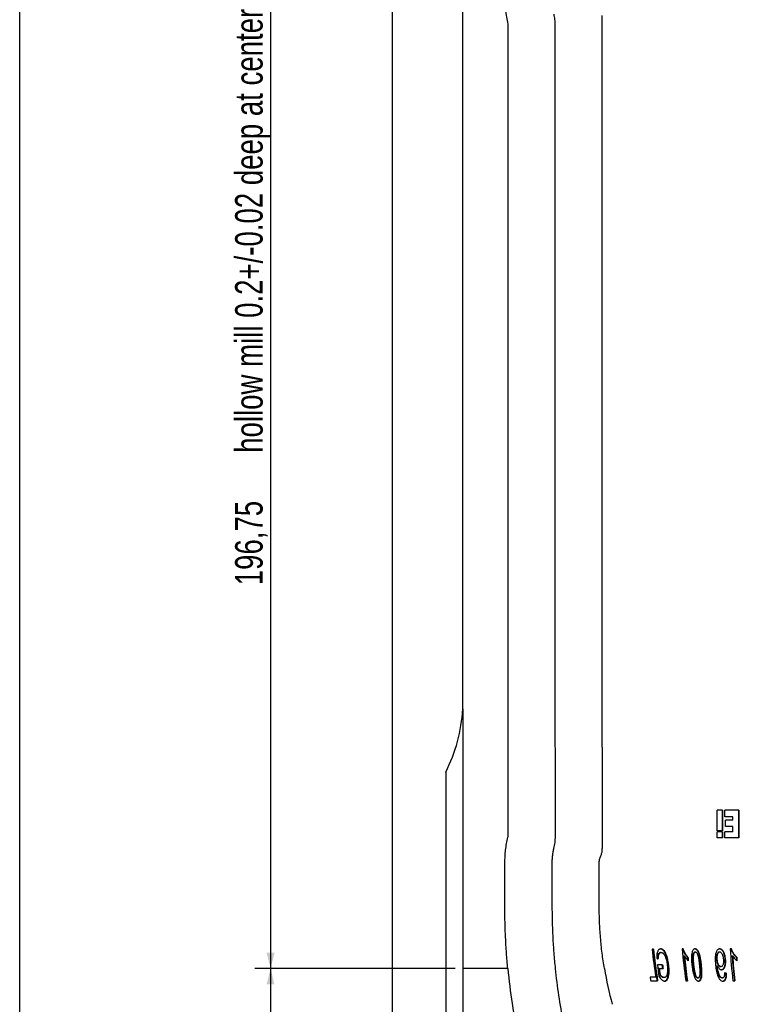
# Model space of a CAD drawing. Header units: millimetres. Extents: x 8 to 862, y 8 to 585.
# Tile 9 of 84: x 8 to 100, y 204 to 329. Entities that reach past the tile are written whole.
import ezdxf

# ---------------------------------------------------------------- set-up
doc = ezdxf.new("R2010")
doc.units = ezdxf.units.MM
doc.layers.add('DIMENSIONS', color=2, linetype='Continuous')
doc.layers.add('OUTLINE', color=7, linetype='Continuous', lineweight=25)
doc.styles.add('SLDTEXTSTYLE0', font='TXT', dxfattribs={"width": 0.75})
doc.dimstyles.new('SLDDIMSTYLE2', dxfattribs={"dimtxt": 3.5, "dimasz": 2, "dimexe": 0, "dimexo": 0.0625, "dimgap": 0.875, "dimtad": 1, "dimrnd": 1e-09, "dimzin": 12, "dimdsep": 46, "dimtxsty": 'SLDTEXTSTYLE0', "dimsah": 1, "dimcen": 0.09, "dimadec": 0, "dimazin": 3, "dimtfac": 1, "dimtofl": 0, "dimtmove": 0, "dimatfit": 3, "dimfxl": 0, "dimfrac": 2, "dimtolj": 1, "dimtzin": 12, "dimarcsym": 0})

# ---------------------------------------------------------------- blocks, each defined once
blk = doc.blocks.new('_D_49')
at = {"layer": 'DIMENSIONS'}
for p, q in [((63.36, 404.83), (37.9, 404.83)), ((39.9, 404.83), (39.9, 208.09)), ((63.36, 208.09), (37.9, 208.09))]:
    blk.add_line(p, q, dxfattribs=at)
for points in [[(39.9, 404.83), (39.4, 402.83), (40.4, 402.83)], [(39.9, 208.09), (40.4, 210.09), (39.4, 210.09)]]:
    blk.add_solid(points, dxfattribs=at)
at = {"layer": 'DIMENSIONS', "char_height": 3.5, "attachment_point": 1, "rotation": 90, "style": 'SLDTEXTSTYLE0'}
for s, insert in [('hollow mill 0.2+/-0.02 deep at center', (35.39, 273.7)), ('196,75', (35.39, 256.85))]:
    blk.add_mtext(s, dxfattribs=dict(at, insert=insert))
blk = doc.blocks.new('_D_51')
at = {"layer": 'DIMENSIONS'}
for p, q in [((62.48, 208.09), (37.9, 208.09)), ((39.9, 208.09), (39.9, 173.09)), ((117.52, 173.09), (37.9, 173.09))]:
    blk.add_line(p, q, dxfattribs=at)
for points in [[(39.9, 208.09), (39.4, 206.09), (40.4, 206.09)], [(39.9, 173.09), (40.4, 175.09), (39.4, 175.09)]]:
    blk.add_solid(points, dxfattribs=at)
at = {"layer": 'DIMENSIONS', "insert": (35.39, 188), "char_height": 3.5, "attachment_point": 1, "rotation": 90, "style": 'SLDTEXTSTYLE0'}
blk.add_mtext('35', dxfattribs=at)

msp = doc.modelspace()

# ---------------------------------------------------------------- linework, layer by layer
at = {"layer": 'OUTLINE'}
for p, q in [((8, 8), (8, 585)), ((55.38411, 183.08725), (55.38411, 429.83342)), ((64.35918, 242.17482), (64.35918, 360.74586)), ((70.11988, 328.13439), (70.10761, 328.24826)), ((64.33072, 241.10811), (64.35918, 242.17482)), ((62.17536, 233.08726), (62.17536, 183.08725)), ((82.08424, 234.03726), (82.08421, 223.35935)), ((97.3683, 228.23726), (96.67116, 228.23726)), ((96.67116, 225.59533), (96.67116, 228.23726)), ((97.31259, 228.23726), (97.31259, 225.59533)), ((97.3683, 228.23726), (97.3683, 225.59533)), ((99.43457, 228.23726), (97.67136, 228.23726)), ((97.67136, 227.36776), (97.67136, 228.23726)), ((99.38461, 228.23726), (99.38461, 224.73726)), ((99.43457, 228.23726), (99.43457, 224.73726)), ((98.66854, 227.36776), (97.67136, 227.36776)), ((98.66854, 226.95141), (97.75832, 226.95141)), ((97.75832, 226.14825), (97.75832, 226.95141)), ((98.66854, 226.95141), (98.66854, 227.36776)), ((97.3683, 225.59533), (96.67116, 225.59533)), ((97.3683, 225.47994), (96.67116, 225.47994)), ((96.67116, 224.73726), (96.67116, 225.47994)), ((97.31259, 225.47994), (97.31259, 224.73726)), ((97.3683, 225.47994), (97.3683, 224.73726)), ((98.66854, 225.47994), (97.67136, 225.47994)), ((97.67136, 224.73726), (97.67136, 225.47994)), ((98.66854, 226.14825), (97.75832, 226.14825)), ((98.66854, 225.47994), (98.66854, 226.14825)), ((70.08157, 224.78181), (70.09591, 224.90177)), ((97.3683, 224.73726), (96.67116, 224.73726)), ((99.43457, 224.73726), (97.67136, 224.73726)), ((81.68419, 216.03726), (81.6842, 221.53726)), ((88.60117, 210.53726), (88.4276, 210.53726)), ((92.37514, 210.5892), (92.23778, 210.5892)), ((98.50153, 210.5892), (98.33717, 210.5892)), ((89.57556, 210.12167), (89.49627, 210.12167)), ((92.45579, 209.70609), (92.52684, 209.70609)), ((92.89987, 209.55024), (92.96973, 209.55024)), ((93.93217, 210.17362), (93.86533, 210.17362)), ((96.66094, 209.25479), (96.60153, 209.25479)), ((97.00412, 210.17362), (96.94605, 210.17362)), ((97.70741, 209.24424), (97.76365, 209.24424)), ((98.59529, 209.70609), (98.64882, 209.70609)), ((99.11743, 209.55024), (99.16953, 209.55024)), ((64.35918, 208.08726), (64.35918, 183.08725)), ((70.06138, 208.08726), (64.35918, 208.08726)), ((89.74256, 208.56323), (89.08241, 208.56323)), ((89.32067, 208.0957), (89.23948, 208.0957)), ((89.32067, 208.0957), (89.80243, 208.0957)), ((96.64997, 208.44797), (96.7096, 208.44797)), ((97.15857, 208.35544), (97.1002, 208.35544)), ((88.87056, 207.00479), (88.15385, 207.00479)), ((89.42394, 207.36193), (89.34253, 207.36193)), ((89.94698, 206.95284), (89.86678, 206.95284)), ((94.26143, 206.9009), (94.19382, 206.9009)), ((97.29193, 206.9009), (97.3505, 206.9009)), ((97.82589, 207.47233), (97.88259, 207.47233)), ((88.23101, 206.53726), (89.11628, 206.53726)), ((92.69191, 206.53726), (92.90023, 206.53726)), ((98.68104, 206.53726), (98.93016, 206.53726))]:
    msp.add_line(p, q, dxfattribs=at)
at = {"layer": 'OUTLINE', "flags": 128}
msp.add_lwpolyline([(82.08425, 236.23726), (82.08425, 235.63636), (82.08425, 235.03547), (82.08424, 234.03726)], dxfattribs=at)
at = {"layer": 'OUTLINE'}
for centre, radius, start, end in [((44.35918, 242.17482), 20, 332.9750733, 356.9426367), ((146.16175, 215.98291), 57.9904, 185.3883638, 188.906406), ((146.66592, 215.9763), 58.40046, 185.3439016, 189.3012957), ((146.62236, 215.97598), 58.27554, 185.3550748, 189.3210929), ((158.36081, 215.94875), 66.33989, 184.6339337, 188.1559444), ((185.08011, 215.91019), 86.90599, 183.5102402, 186.1914732), ((159.0505, 215.93005), 66.88493, 185.3393643, 188.0728506), ((158.97605, 215.92958), 66.74001, 185.3505899, 188.0900931), ((161.238, 215.98917), 68.64081, 185.3826071, 185.7099734), ((161.02724, 215.97604), 68.36019, 185.393715, 185.7874478), ((186.35567, 215.88423), 87.97758, 184.026851, 186.0987652), ((186.21684, 215.88377), 87.78566, 184.0353701, 186.1118493), ((190.23432, 215.95281), 91.34156, 184.0194336, 184.2829735), ((190.06411, 215.95079), 91.11966, 184.0279641, 184.3227292), ((153.65233, 216.03726), 83.96815, 185.4328309, 191.5754227), ((153.65233, 216.03726), 77.96815, 185.852319, 190.9218344), ((129.68418, 216.03726), 48, 189.5335439, 195.0947871), ((147.26794, 215.95371), 58.65301, 187.238705, 188.6838665), ((147.81821, 215.94824), 59.10271, 187.6350401, 188.3533624), ((147.78721, 215.94996), 58.99174, 187.6511793, 188.3708825), ((149.36576, 215.95394), 60.15858, 187.0568276, 187.5057314), ((149.37341, 215.96099), 60.08797, 187.0719407, 187.5213874), ((174.66891, 215.78705), 78.36336, 185.3738823, 185.4460129), ((174.72539, 215.80303), 78.36173, 185.3857273, 185.4578608), ((143.84284, 215.95541), 56.4037, 189.1307848, 189.6121364)]:
    msp.add_arc(centre, radius, start, end, dxfattribs=at)
for centre, ratio, start_param, end_param in [((-9190.66416, 306.46034), 0.267949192, 4.710029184, 4.713016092), ((9336.83252, 306.46034), 0.267949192, 1.570169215, 1.573156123), ((12643.74676, 306.46034), 0.363970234, 1.572687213, 1.573642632), ((-9191.06416, 306.46034), 0.267949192, 4.709772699, 4.709931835), ((9336.43252, 306.46034), 0.267949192, 1.573253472, 1.573412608)]:
    msp.add_ellipse(centre, major_axis=(0, 34561.72333), ratio=ratio, start_param=start_param, end_param=end_param, dxfattribs=at)
for points, knots in [([(70.10761, 328.24826), (70.04804, 328.54346), (69.92889, 329.13386), (69.81057, 330.03335), (69.73347, 330.94082), (69.72395, 331.55001), (69.7192, 331.85461)], [0, 0, 0, 0, 0.248563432, 0.497125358, 0.748563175, 1, 1, 1, 1]), ([(75.90097, 329.50865), (75.94376, 329.2829), (76.02984, 328.82878), (76.04225, 328.36674), (76.04849, 328.13439)], [0, 0, 0, 0, 0.4971276, 1, 1, 1, 1]), ([(82.08425, 236.23726), (82.0843, 247.99557), (82.08441, 271.51222), (82.08448, 302.5513), (82.08444, 321.83202), (82.08443, 329.35441)], [0, 0, 0, 0, 0.378823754, 0.757647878, 1, 1, 1, 1]), ([(69.69374, 221.53726), (69.69848, 221.80829), (69.70796, 222.35035), (69.78377, 223.16422), (69.90142, 223.977), (70.02152, 224.51354), (70.08157, 224.78181)], [0, 0, 0, 0, 0.248245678, 0.49648934, 0.748244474, 1, 1, 1, 1]), ([(76.07245, 224.90177), (76.0704, 224.7747), (76.06628, 224.52054), (76.03122, 224.1389), (75.97654, 223.75775), (75.92054, 223.50612), (75.89254, 223.3803)], [0, 0, 0, 0, 0.248241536, 0.4964851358, 0.7482447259, 1, 1, 1, 1]), ([(75.89254, 223.3803), (75.85906, 223.23003), (75.79211, 222.92948), (75.72558, 222.47003), (75.68232, 222.0056), (75.67719, 221.69337), (75.67463, 221.53726)], [0, 0, 0, 0, 0.248240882, 0.496487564, 0.748244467, 1, 1, 1, 1]), ([(81.85432, 222.31217), (81.90611, 222.44076), (82.01121, 222.70168), (82.07526, 223.05905), (82.08186, 223.28038), (82.08421, 223.35935)], [0, 0, 0, 0, 0.384642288, 0.780442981, 1, 1, 1, 1]), ([(81.6842, 221.53726), (81.68421, 221.54073), (81.6844, 221.64662), (81.70377, 221.85798), (81.76935, 222.11415), (81.83262, 222.26161), (81.85432, 222.31217)], [0, 0, 0, 0, 0.0130584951, 0.3976984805, 0.7934867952, 1, 1, 1, 1]), ([(70.06138, 208.08726), (70.0036, 208.74748), (69.88803, 210.06792), (69.77491, 212.05456), (69.70211, 214.04459), (69.69404, 215.37304), (69.69, 216.03726)], [0, 0, 0, 0, 0.249718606, 0.49943805, 0.749719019, 1, 1, 1, 1]), ([(75.67837, 216.03726), (75.68366, 215.37445), (75.69426, 214.04882), (75.77543, 212.06008), (75.90027, 210.07186), (76.02712, 208.74879), (76.09055, 208.08726)], [0, 0, 0, 0, 0.249673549, 0.49934666, 0.749673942, 1, 1, 1, 1]), ([(82.34712, 208.08726), (82.24502, 208.74267), (82.04083, 210.0535), (81.83912, 212.03827), (81.70812, 214.0336), (81.69217, 215.36937), (81.68419, 216.03726)], [0, 0, 0, 0, 0.249132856, 0.498266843, 0.749133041, 1, 1, 1, 1]), ([(89.51435, 210.5892), (89.47842, 210.58581), (89.40676, 210.57903), (89.30687, 210.53421), (89.22164, 210.45197), (89.14963, 210.3413), (89.09316, 210.20388), (89.0441, 210.01675), (89.01514, 209.77871), (89.0104, 209.55729), (89.01194, 209.42856), (89.01235, 209.3944)], [0, 0, 0, 0, 0.101129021, 0.201745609, 0.299571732, 0.397515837, 0.502744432, 0.608119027, 0.77372998, 0.93994747, 1, 1, 1, 1]), ([(90.45314, 208.51859), (90.43926, 208.62276), (90.41153, 208.83107), (90.35435, 209.14252), (90.28158, 209.45038), (90.1892, 209.74972), (90.08912, 209.99445), (89.99048, 210.18425), (89.8989, 210.32379), (89.79471, 210.43881), (89.68544, 210.52242), (89.58065, 210.572), (89.51531, 210.58081), (89.4854, 210.58484)], [0, 0, 0, 0, 0.11974414, 0.239436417, 0.35916065, 0.4791521, 0.598366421, 0.66879962, 0.739083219, 0.810239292, 0.881367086, 0.945673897, 1, 1, 1, 1]), ([(90.53056, 208.51859), (90.51667, 208.62276), (90.48889, 208.83105), (90.43166, 209.14273), (90.3588, 209.45109), (90.26621, 209.75114), (90.16603, 209.99615), (90.06744, 210.18578), (89.97613, 210.32486), (89.87231, 210.43932), (89.76337, 210.52327), (89.65361, 210.57308), (89.57138, 210.58779), (89.52542, 210.58893), (89.51435, 210.5892)], [0, 0, 0, 0, 0.116287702, 0.232521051, 0.349060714, 0.465861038, 0.581901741, 0.650064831, 0.718085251, 0.786948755, 0.855783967, 0.917987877, 0.980239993, 1, 1, 1, 1]), ([(92.89987, 209.55024), (92.86157, 209.59046), (92.78472, 209.67118), (92.64513, 209.85512), (92.51093, 210.07894), (92.3843, 210.34107), (92.33094, 210.50603), (92.30404, 210.5892)], [0, 0, 0, 0, 0.1469890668, 0.2949872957, 0.5898733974, 0.7932335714, 1, 1, 1, 1]), ([(92.96973, 209.55024), (92.93151, 209.59047), (92.85481, 209.67122), (92.71555, 209.85517), (92.58164, 210.07897), (92.45527, 210.34108), (92.402, 210.50604), (92.37514, 210.5892)], [0, 0, 0, 0, 0.146923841, 0.294862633, 0.589621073, 0.793114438, 1, 1, 1, 1]), ([(93.88893, 210.5892), (93.86489, 210.58721), (93.81693, 210.58325), (93.74649, 210.5592), (93.68232, 210.51339), (93.62088, 210.4459), (93.56712, 210.35692), (93.52711, 210.25954), (93.50731, 210.19431), (93.49905, 210.16713)], [0, 0, 0, 0, 0.129066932, 0.257565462, 0.395163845, 0.532960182, 0.704819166, 0.876976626, 1, 1, 1, 1]), ([(94.62971, 208.53564), (94.60468, 208.75618), (94.56796, 209.07959), (94.49154, 209.50389), (94.42548, 209.7835), (94.3479, 210.0328), (94.25762, 210.24528), (94.1459, 210.42259), (94.00997, 210.55076), (93.9117, 210.57421), (93.8626, 210.58593)], [0, 0, 0, 0, 0.281003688, 0.41205998, 0.543011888, 0.64262803, 0.741972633, 0.837288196, 0.918690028, 1, 1, 1, 1]), ([(94.69511, 208.53564), (94.67003, 208.75626), (94.63323, 209.07994), (94.55671, 209.50476), (94.49063, 209.78444), (94.41318, 210.03345), (94.3233, 210.24501), (94.21197, 210.42326), (94.07646, 210.54793), (93.96397, 210.58508), (93.90215, 210.58848), (93.88893, 210.5892)], [0, 0, 0, 0, 0.275054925, 0.403549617, 0.531946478, 0.629021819, 0.725837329, 0.819013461, 0.898426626, 0.978291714, 1, 1, 1, 1]), ([(97.01532, 210.5892), (96.9886, 210.58697), (96.93522, 210.58252), (96.83451, 210.54718), (96.73768, 210.46893), (96.65001, 210.35848), (96.57435, 210.22015), (96.51195, 210.03997), (96.46732, 209.82221), (96.44297, 209.59802), (96.4345, 209.32733), (96.44371, 209.01101), (96.46372, 208.77096), (96.47373, 208.6509)], [0, 0, 0, 0, 0.04221959, 0.084332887, 0.167179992, 0.229292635, 0.291491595, 0.390645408, 0.490071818, 0.589083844, 0.688176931, 0.844046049, 1, 1, 1, 1]), ([(97.70741, 209.24424), (97.69506, 209.35933), (97.67041, 209.58906), (97.60369, 209.87282), (97.52082, 210.08725), (97.44178, 210.23814), (97.34677, 210.37698), (97.22871, 210.49697), (97.10204, 210.57322), (97.01616, 210.58178), (96.98282, 210.5851)], [0, 0, 0, 0, 0.205204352, 0.409592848, 0.510861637, 0.612060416, 0.714502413, 0.816450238, 0.928738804, 1, 1, 1, 1]), ([(97.76365, 209.24424), (97.7513, 209.35932), (97.72664, 209.58903), (97.66001, 209.87274), (97.57733, 210.08714), (97.49849, 210.23805), (97.40369, 210.37681), (97.28602, 210.49723), (97.15142, 210.5767), (97.05718, 210.58536), (97.01532, 210.5892)], [0, 0, 0, 0, 0.201695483, 0.4025930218, 0.502054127, 0.6014463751, 0.7020652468, 0.802198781, 0.9121506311, 1, 1, 1, 1]), ([(99.11743, 209.55024), (99.07363, 209.59046), (98.98573, 209.67118), (98.82717, 209.85512), (98.67607, 210.07894), (98.53485, 210.34107), (98.47702, 210.50603), (98.44786, 210.5892)], [0, 0, 0, 0, 0.146989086, 0.294987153, 0.589873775, 0.793233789, 1, 1, 1, 1]), ([(99.16953, 209.55024), (99.12583, 209.59047), (99.03812, 209.67122), (98.87997, 209.85517), (98.72924, 210.07897), (98.58835, 210.34108), (98.53063, 210.50604), (98.50153, 210.5892)], [0, 0, 0, 0, 0.146924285, 0.294863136, 0.589621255, 0.79311454, 1, 1, 1, 1]), ([(89.01235, 209.3944), (89.0287, 209.38542), (89.0614, 209.36746), (89.12466, 209.33282), (89.17177, 209.30717), (89.20237, 209.29051)], [0, 0, 0, 0, 0.259370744, 0.518748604, 1, 1, 1, 1]), ([(89.12338, 209.33357), (89.12471, 209.42209), (89.12683, 209.56303), (89.15395, 209.74545), (89.18849, 209.86835), (89.23448, 209.9602), (89.28385, 210.02664), (89.34086, 210.07747), (89.41135, 210.11508), (89.46541, 210.11928), (89.49627, 210.12167)], [0, 0, 0, 0, 0.22747302, 0.362203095, 0.496472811, 0.590902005, 0.685419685, 0.779906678, 0.874332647, 1, 1, 1, 1]), ([(89.20237, 209.29051), (89.20373, 209.39381), (89.20578, 209.54968), (89.23451, 209.74641), (89.26916, 209.8694), (89.31518, 209.96115), (89.36451, 210.02744), (89.42146, 210.0781), (89.49157, 210.11521), (89.54514, 210.11933), (89.57556, 210.12167)], [0, 0, 0, 0, 0.2560832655, 0.3863933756, 0.5162553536, 0.6072622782, 0.6983524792, 0.7894320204, 0.8804575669, 1, 1, 1, 1]), ([(89.57556, 210.12167), (89.60598, 210.11896), (89.66674, 210.11354), (89.75744, 210.07546), (89.84259, 210.0106), (89.92306, 209.92156), (89.99649, 209.80795), (90.07925, 209.6406), (90.16183, 209.4204), (90.23814, 209.13986), (90.2964, 208.84327), (90.32386, 208.63821), (90.3376, 208.53564)], [0, 0, 0, 0, 0.070780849, 0.141357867, 0.208455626, 0.275603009, 0.350870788, 0.426310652, 0.562479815, 0.698878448, 0.849365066, 1, 1, 1, 1]), ([(92.52684, 209.70609), (92.57225, 209.62836), (92.66418, 209.471), (92.82815, 209.25954), (92.95267, 209.142), (93.01549, 209.08271)], [0, 0, 0, 0, 0.3259991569, 0.6599645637, 1, 1, 1, 1]), ([(93.49905, 210.16713), (93.47455, 210.04893), (93.42491, 209.80948), (93.41376, 209.40768), (93.42652, 208.98206), (93.45554, 208.6847), (93.47008, 208.53564)], [0, 0, 0, 0, 0.228200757, 0.462314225, 0.730462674, 1, 1, 1, 1]), ([(93.86533, 210.17362), (93.84046, 210.17085), (93.78512, 210.16469), (93.70637, 210.09662), (93.64509, 209.98281), (93.6015, 209.84177), (93.57033, 209.65042), (93.56232, 209.40841), (93.57444, 209.02292), (93.60204, 208.73219), (93.62054, 208.53726)], [0, 0, 0, 0, 0.053359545, 0.118722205, 0.204660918, 0.28966705, 0.374756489, 0.52946164, 0.684506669, 1, 1, 1, 1]), ([(93.93217, 210.17362), (93.9073, 210.17084), (93.85214, 210.16465), (93.77373, 210.0966), (93.71267, 209.98295), (93.66923, 209.84184), (93.63822, 209.65033), (93.63035, 209.40826), (93.64262, 209.02282), (93.67029, 208.73215), (93.68885, 208.53726)], [0, 0, 0, 0, 0.05338789, 0.118380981, 0.204175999, 0.289312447, 0.374535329, 0.529308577, 0.684415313, 1, 1, 1, 1]), ([(94.46846, 208.53726), (94.45145, 208.69218), (94.41742, 209.00215), (94.35858, 209.39116), (94.28776, 209.69952), (94.21557, 209.89414), (94.13165, 210.04394), (94.05064, 210.13609), (93.97793, 210.17114), (93.94238, 210.17307), (93.93217, 210.17362)], [0, 0, 0, 0, 0.253668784, 0.507548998, 0.636438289, 0.76462335, 0.843704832, 0.923581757, 0.978042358, 1, 1, 1, 1]), ([(96.94605, 210.17362), (96.91386, 210.16927), (96.84747, 210.16028), (96.74834, 210.07441), (96.6751, 209.94646), (96.62474, 209.79363), (96.59739, 209.63349), (96.58985, 209.45249), (96.59763, 209.32073), (96.60153, 209.25479)], [0, 0, 0, 0, 0.102418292, 0.211271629, 0.391414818, 0.523191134, 0.655122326, 0.827397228, 1, 1, 1, 1]), ([(96.60153, 209.25479), (96.61229, 209.15695), (96.62989, 208.99685), (96.68901, 208.77973), (96.76191, 208.61191), (96.85576, 208.47738), (96.96471, 208.38201), (97.0505, 208.35858), (97.09507, 208.35576), (97.1002, 208.35544)], [0, 0, 0, 0, 0.257331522, 0.421079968, 0.584234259, 0.734003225, 0.858302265, 0.983682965, 1, 1, 1, 1]), ([(97.00412, 210.17362), (96.97193, 210.16924), (96.90572, 210.16023), (96.80699, 210.07434), (96.73405, 209.94653), (96.68386, 209.79366), (96.65665, 209.63342), (96.64921, 209.45242), (96.65703, 209.32071), (96.66094, 209.25479)], [0, 0, 0, 0, 0.102514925, 0.210849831, 0.390802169, 0.52280011, 0.654956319, 0.827316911, 1, 1, 1, 1]), ([(96.66094, 209.25479), (96.67173, 209.15678), (96.68938, 208.99649), (96.74856, 208.77916), (96.82135, 208.61155), (96.91491, 208.47728), (97.0234, 208.38205), (97.10899, 208.3586), (97.15345, 208.35576), (97.15857, 208.35544)], [0, 0, 0, 0, 0.25801828, 0.421959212, 0.585304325, 0.73444008, 0.858511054, 0.983677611, 1, 1, 1, 1]), ([(97.5187, 209.2142), (97.50781, 209.3142), (97.48973, 209.48006), (97.42743, 209.7062), (97.35029, 209.88601), (97.25411, 210.03219), (97.15253, 210.13056), (97.06676, 210.16942), (97.02007, 210.17255), (97.00412, 210.17362)], [0, 0, 0, 0, 0.250233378, 0.41509969, 0.579500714, 0.737060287, 0.858966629, 0.951832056, 1, 1, 1, 1]), ([(97.15857, 208.35544), (97.19521, 208.36), (97.2696, 208.36926), (97.37204, 208.45608), (97.44476, 208.57878), (97.49272, 208.72083), (97.52018, 208.86838), (97.52934, 209.03419), (97.52225, 209.15415), (97.5187, 209.2142)], [0, 0, 0, 0, 0.120499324, 0.244695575, 0.417988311, 0.546503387, 0.675254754, 0.837427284, 1, 1, 1, 1]), ([(97.22135, 207.94412), (97.23882, 207.94587), (97.28432, 207.95042), (97.37767, 207.98579), (97.47437, 208.07157), (97.55736, 208.19363), (97.62554, 208.33801), (97.67939, 208.51636), (97.71352, 208.73994), (97.72193, 208.98422), (97.71225, 209.15751), (97.70741, 209.24424)], [0, 0, 0, 0, 0.03949937, 0.102895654, 0.223081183, 0.316604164, 0.410353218, 0.544837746, 0.679582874, 0.839638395, 1, 1, 1, 1]), ([(97.2478, 207.93986), (97.27584, 207.94239), (97.33178, 207.94744), (97.43506, 207.98503), (97.53116, 208.07105), (97.6138, 208.19238), (97.68171, 208.33627), (97.73553, 208.51412), (97.76981, 208.73791), (97.77829, 208.98293), (97.76854, 209.15708), (97.76365, 209.24424)], [0, 0, 0, 0, 0.061829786, 0.123387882, 0.240495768, 0.331389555, 0.42250827, 0.553793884, 0.685322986, 0.842508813, 1, 1, 1, 1]), ([(98.64882, 209.70609), (98.69977, 209.62836), (98.80292, 209.471), (98.98905, 209.25953), (99.1317, 209.142), (99.20366, 209.08271)], [0, 0, 0, 0, 0.325998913, 0.659964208, 1, 1, 1, 1]), ([(90.3376, 208.53564), (90.34779, 208.44317), (90.36817, 208.25832), (90.38484, 207.98139), (90.38392, 207.70827), (90.35922, 207.48306), (90.3162, 207.31254), (90.27129, 207.19548), (90.21718, 207.10036), (90.15541, 207.02853), (90.08335, 206.97892), (90.01202, 206.95705), (89.96558, 206.95404), (89.94698, 206.95284)], [0, 0, 0, 0, 0.134343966, 0.26857779, 0.404517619, 0.539995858, 0.617744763, 0.695459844, 0.760499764, 0.825472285, 0.890892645, 0.956292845, 1, 1, 1, 1]), ([(89.96897, 206.49131), (89.99157, 206.49381), (90.04991, 206.50026), (90.13965, 206.54088), (90.23069, 206.62085), (90.31419, 206.73778), (90.38372, 206.89065), (90.44752, 207.11094), (90.49128, 207.39367), (90.50859, 207.74699), (90.4955, 208.12442), (90.46726, 208.38713), (90.45314, 208.51859)], [0, 0, 0, 0, 0.042562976, 0.109876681, 0.180870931, 0.25195545, 0.337622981, 0.423436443, 0.559852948, 0.69652562, 0.848152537, 1, 1, 1, 1]), ([(90.00992, 206.48531), (90.04587, 206.4889), (90.11764, 206.49608), (90.21984, 206.54074), (90.31023, 206.62119), (90.39321, 206.73769), (90.46234, 206.89034), (90.52587, 207.11069), (90.56936, 207.39369), (90.58635, 207.74727), (90.57303, 208.12467), (90.54472, 208.38722), (90.53056, 208.51859)], [0, 0, 0, 0, 0.065954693, 0.131700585, 0.20061246, 0.269610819, 0.353144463, 0.436819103, 0.57019342, 0.703819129, 0.851801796, 1, 1, 1, 1]), ([(93.47008, 208.53564), (93.49805, 208.31103), (93.53894, 207.98274), (93.62763, 207.55467), (93.70294, 207.27562), (93.78973, 207.02807), (93.88657, 206.82072), (93.98869, 206.66709), (94.0854, 206.57298), (94.16382, 206.52019), (94.24491, 206.49248), (94.29735, 206.4877), (94.32364, 206.48531)], [0, 0, 0, 0, 0.280106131, 0.409409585, 0.538606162, 0.635690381, 0.732518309, 0.822802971, 0.868716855, 0.914538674, 0.957159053, 1, 1, 1, 1]), ([(93.62054, 208.53726), (93.6439, 208.33981), (93.67673, 208.06221), (93.74093, 207.70648), (93.79026, 207.49306), (93.84835, 207.30726), (93.91498, 207.15607), (93.99087, 207.02883), (94.0706, 206.94442), (94.13975, 206.90497), (94.17823, 206.90207), (94.19382, 206.9009)], [0, 0, 0, 0, 0.322054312, 0.452799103, 0.583434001, 0.674702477, 0.765771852, 0.851173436, 0.918219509, 0.966858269, 1, 1, 1, 1]), ([(93.68885, 208.53726), (93.71221, 208.34009), (93.74515, 208.0621), (93.80955, 207.70531), (93.85908, 207.49151), (93.91689, 207.30688), (93.98318, 207.15617), (94.05881, 207.02885), (94.13885, 206.9443), (94.20738, 206.90504), (94.24574, 206.9021), (94.26143, 206.9009)], [0, 0, 0, 0, 0.3217556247, 0.4536441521, 0.5854158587, 0.6752134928, 0.7648230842, 0.8523601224, 0.9184618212, 0.9666323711, 1, 1, 1, 1]), ([(94.26143, 206.9009), (94.28572, 206.90408), (94.33658, 206.91076), (94.40897, 206.97378), (94.46378, 207.08023), (94.50333, 207.21459), (94.52926, 207.38824), (94.53439, 207.60146), (94.52399, 207.88043), (94.50233, 208.19262), (94.47975, 208.42237), (94.46846, 208.53726)], [0, 0, 0, 0, 0.052526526, 0.110023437, 0.194062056, 0.276059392, 0.358144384, 0.492722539, 0.627593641, 0.813765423, 1, 1, 1, 1]), ([(94.28944, 206.48986), (94.3011, 206.4911), (94.33553, 206.49476), (94.41125, 206.52377), (94.49053, 206.59885), (94.55572, 206.70761), (94.61085, 206.84203), (94.65624, 207.01738), (94.68379, 207.24038), (94.69265, 207.47687), (94.68888, 207.77522), (94.66823, 208.12854), (94.64255, 208.39991), (94.62971, 208.53564)], [0, 0, 0, 0, 0.019891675, 0.058773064, 0.13701582, 0.193495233, 0.250135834, 0.346464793, 0.443007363, 0.548694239, 0.654468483, 0.827176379, 1, 1, 1, 1]), ([(94.32364, 206.48531), (94.34649, 206.48743), (94.39206, 206.49167), (94.47828, 206.52302), (94.55697, 206.59845), (94.62184, 206.70647), (94.67676, 206.84048), (94.72207, 207.01542), (94.7496, 207.23815), (94.75842, 207.47436), (94.75461, 207.77298), (94.73386, 208.12713), (94.70803, 208.39944), (94.69511, 208.53564)], [0, 0, 0, 0, 0.038171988, 0.076150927, 0.152574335, 0.207741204, 0.263062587, 0.35753809, 0.452223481, 0.555864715, 0.6595908, 0.829738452, 1, 1, 1, 1]), ([(96.47373, 208.6509), (96.48585, 208.53156), (96.51009, 208.29293), (96.56469, 207.91876), (96.64403, 207.52989), (96.75833, 207.16828), (96.88035, 206.90269), (96.99319, 206.73573), (97.10045, 206.61589), (97.23631, 206.51756), (97.35121, 206.48787), (97.4107, 206.48557), (97.41739, 206.48531)], [0, 0, 0, 0, 0.140596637, 0.281149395, 0.442122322, 0.602732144, 0.721256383, 0.78127267, 0.841226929, 0.915715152, 0.990525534, 1, 1, 1, 1]), ([(97.29193, 206.9009), (97.2552, 206.90612), (97.18152, 206.91658), (97.06975, 207.0014), (96.96185, 207.14443), (96.87269, 207.34412), (96.78316, 207.61944), (96.7043, 207.95583), (96.67435, 208.21782), (96.65927, 208.34976)], [0, 0, 0, 0, 0.07697442, 0.154402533, 0.258812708, 0.396667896, 0.535241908, 0.765947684, 1, 1, 1, 1]), ([(96.7096, 208.44797), (96.73386, 208.39723), (96.78232, 208.29592), (96.88324, 208.14574), (97.00773, 208.02597), (97.13801, 207.9506), (97.21574, 207.943), (97.2478, 207.93986)], [0, 0, 0, 0, 0.203753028, 0.406821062, 0.662748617, 0.860906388, 1, 1, 1, 1]), ([(97.3505, 206.9009), (97.31396, 206.90609), (97.24067, 206.91651), (97.1294, 207.00097), (97.0219, 207.14329), (96.93308, 207.34203), (96.84346, 207.61706), (96.76424, 207.95414), (96.7341, 208.21725), (96.71892, 208.34976)], [0, 0, 0, 0, 0.076610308, 0.153673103, 0.257801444, 0.395026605, 0.532971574, 0.764791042, 1, 1, 1, 1]), ([(89.28731, 207.09814), (89.34245, 207.01469), (89.44389, 206.8612), (89.61277, 206.67185), (89.76367, 206.55473), (89.89927, 206.49473), (89.97264, 206.48849), (90.00992, 206.48531)], [0, 0, 0, 0, 0.2652238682, 0.4878614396, 0.7184266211, 0.8569211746, 1, 1, 1, 1]), ([(89.86678, 206.95284), (89.839, 206.9551), (89.78266, 206.95968), (89.68444, 207.00455), (89.57617, 207.08216), (89.45376, 207.19773), (89.38134, 207.30464), (89.34253, 207.36193)], [0, 0, 0, 0, 0.149192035, 0.302462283, 0.519400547, 0.742478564, 1, 1, 1, 1]), ([(89.94698, 206.95284), (89.91919, 206.95511), (89.86284, 206.95971), (89.76473, 207.0048), (89.65674, 207.08248), (89.53476, 207.198), (89.46261, 207.30473), (89.42394, 207.36193)], [0, 0, 0, 0, 0.149513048, 0.303164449, 0.519855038, 0.742675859, 1, 1, 1, 1]), ([(97.63216, 207.52427), (97.63138, 207.45867), (97.63011, 207.35132), (97.61167, 207.20635), (97.58235, 207.09123), (97.53334, 206.98862), (97.4582, 206.91764), (97.3899, 206.90381), (97.35547, 206.90126), (97.3505, 206.9009)], [0, 0, 0, 0, 0.241070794, 0.394437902, 0.547415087, 0.696612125, 0.847421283, 0.977994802, 1, 1, 1, 1]), ([(97.38797, 206.48873), (97.40474, 206.49018), (97.44798, 206.49391), (97.51533, 206.51661), (97.58462, 206.56156), (97.64955, 206.62729), (97.706, 206.71286), (97.7603, 206.83375), (97.80057, 206.98694), (97.82901, 207.20655), (97.82708, 207.37078), (97.82589, 207.47233)], [0, 0, 0, 0, 0.047432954, 0.122331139, 0.200339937, 0.278500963, 0.374216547, 0.470097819, 0.616178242, 0.762670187, 1, 1, 1, 1]), ([(97.41739, 206.48531), (97.444, 206.48739), (97.49714, 206.49155), (97.57379, 206.51655), (97.64263, 206.56174), (97.70717, 206.62722), (97.76334, 206.71265), (97.81748, 206.83356), (97.85761, 206.98687), (97.88585, 207.20659), (97.88384, 207.37083), (97.88259, 207.47233)], [0, 0, 0, 0, 0.073197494, 0.146163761, 0.221669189, 0.29732084, 0.390415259, 0.483669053, 0.626111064, 0.768946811, 1, 1, 1, 1]), ([(97.82589, 207.47233), (97.80392, 207.47686), (97.76, 207.48592), (97.69526, 207.4993), (97.65257, 207.50815), (97.63175, 207.51246)], [0, 0, 0, 0, 0.338761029, 0.677524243, 1, 1, 1, 1]), ([(97.88259, 207.47233), (97.86063, 207.47687), (97.8167, 207.48596), (97.73317, 207.50327), (97.67173, 207.51605), (97.63216, 207.52427)], [0, 0, 0, 0, 0.262501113, 0.525001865, 1, 1, 1, 1])]:
    msp.add_open_spline(points, degree=3, knots=knots, dxfattribs=at)

# ---------------------------------------------------------------- dimensions: what is measured, and where the dimension line sits
at = {"layer": 'DIMENSIONS'}
dim = msp.add_linear_dim(base=(39.90273, 208.08726), p1=(64.35918, 404.83342), p2=(64.35918, 208.08726), angle=90, text='<>  hollow mill 0.2+/-0.02 deep at center', dimstyle='SLDDIMSTYLE2', dxfattribs=at)
dim.commit()
dim.dimension.update_dxf_attribs({"geometry": '_D_49', "text_midpoint": (39.90273, 306.46034), "dimtype": 160})
dim = msp.add_linear_dim(base=(39.90273, 173.08726), p1=(118.52064, 208.08726), p2=(118.52064, 173.08726), angle=90, dimstyle='SLDDIMSTYLE2', dxfattribs=at)
dim.commit()
dim.dimension.update_dxf_attribs({"geometry": '_D_51', "text_midpoint": (39.90273, 190.58726), "dimtype": 160})

doc.saveas('drawing.dxf')
